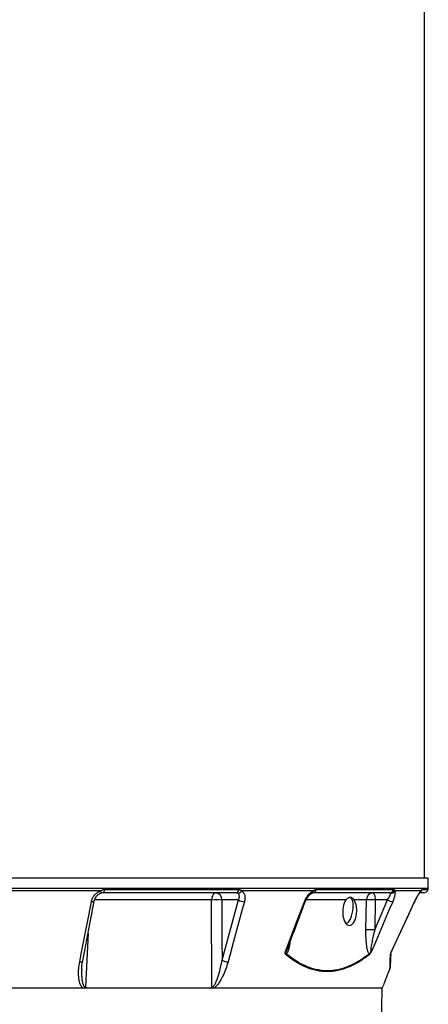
# Model space of a CAD drawing. Header units: millimetres. Extents: x 2318 to 4555, y 961 to 6343.
# Tile 11 of 15: x 3389 to 3948, y 2307 to 3652. Entities that reach past the tile are written whole.
import ezdxf

# ---------------------------------------------------------------- set-up
doc = ezdxf.new("R2010")
doc.units = ezdxf.units.MM
doc.header["$LTSCALE"] = 2

msp = doc.modelspace()

# ---------------------------------------------------------------- linework, layer by layer
at = {"color": 7, "linetype": 'Continuous', "lineweight": 25}
for p, q in [((3942.6, 2479.2), (3942.6, 4393.2)), ((3947.6, 2479.2), (2561.6, 2479.2)), ((3947.4, 2465.8), (3947.6, 2479.2)), ((3499.7, 2461.8), (3365.8, 2461.8)), ((3504.9, 2463.9), (3688.7, 2463.9)), ((3790.4, 2461.8), (3692.3, 2461.8)), ((3794.2, 2463.9), (3900.3, 2463.9)), ((3937.4, 2461.8), (3901.5, 2461.8)), ((3499.7, 2458.6), (3499.6, 2458.6)), ((3685, 2459.2), (3502.7, 2459.2)), ((3688.2, 2449.5), (3665.4, 2449.5)), ((3665.7, 2367.3), (3688.2, 2449.5)), ((3894.9, 2459.2), (3789.6, 2459.2)), ((3863, 2449.5), (3846.2, 2449.5)), ((3862.3, 2408.8), (3863, 2449.5)), ((3874.4, 2408.8), (3891.8, 2449.5)), ((3875, 2449.5), (3874.4, 2408.8)), ((3891.8, 2449.5), (3875, 2449.5)), ((3941.3, 2459.2), (3935.9, 2459.2)), ((3929, 2447.2), (3929.3, 2447.9)), ((3884.6, 2329.2), (2624.6, 2329.2)), ((3883.1, 2242), (3884.6, 2329.2)), ((3884.6, 2329.2), (3885.5, 2331.2))]:
    msp.add_line(p, q, dxfattribs=at)
at = {"color": 8, "linetype": 'Continuous', "lineweight": 25}
for p, q in [((2561.8, 2465.8), (3947.4, 2465.8)), ((3939, 2463.9), (3947.1, 2463.9)), ((3651.4, 2449.5), (3491.6, 2449.5)), ((3834.9, 2449.5), (3780.5, 2449.5)), ((3928.9, 2447.2), (3929, 2447.2))]:
    msp.add_line(p, q, dxfattribs=at)
at = {"color": 8, "linetype": 'Continuous', "lineweight": 25, "flags": 128}
for points in [[(3499.7, 2461.8), (3499.9, 2461.1), (3500, 2460.4), (3500, 2459.9), (3500, 2459.4), (3500, 2459), (3499.9, 2458.8), (3499.8, 2458.6), (3499.7, 2458.6)], [(3487.2, 2447.2), (3488.2, 2447.2), (3489.2, 2447.3), (3490, 2447.5), (3490.6, 2447.8), (3491, 2448.1), (3491.2, 2448.6), (3491.2, 2448.6)], [(3778.2, 2447.2), (3778.8, 2447.2), (3779.3, 2447.3), (3779.6, 2447.5), (3779.6, 2447.6)], [(3482.6, 2403.5), (3480.2, 2349.6), (3479.3, 2330.4)], [(3471.3, 2364.9), (3472.4, 2364.9), (3473.3, 2365), (3474.1, 2365.2), (3474.8, 2365.5), (3475.2, 2365.9), (3475.4, 2366.3), (3475.4, 2366.3)]]:
    msp.add_lwpolyline(points, dxfattribs=at)
at = {"color": 7, "linetype": 'Continuous', "lineweight": 25, "flags": 128}
for points in [[(3504.9, 2463.9), (3504.8, 2462.9), (3504.6, 2462), (3504.4, 2461.2), (3504.1, 2460.5), (3503.8, 2459.9), (3503.5, 2459.5), (3503.1, 2459.2), (3502.7, 2459.2)], [(3657.7, 2459.2), (3656.5, 2459), (3655.4, 2458.4), (3654.3, 2457.5), (3653.3, 2456.4), (3652.6, 2454.9), (3652, 2453.2), (3651.6, 2451.4), (3651.4, 2449.5)], [(3652, 2330.4), (3651.9, 2349.1), (3651.5, 2429), (3651.4, 2449.5)], [(3665.4, 2449.5), (3665.6, 2393.8), (3665.7, 2367.3)], [(3840.6, 2453.1), (3841.9, 2452.1), (3843, 2450.4), (3843.8, 2448), (3844.4, 2445.2), (3844.6, 2442), (3844.5, 2438.5), (3844.1, 2434.8), (3843.3, 2431.2), (3842.3, 2427.6), (3841.1, 2424.4), (3839.6, 2421.6), (3838, 2419.2), (3836.4, 2417.5), (3835.5, 2416.9)], [(3871.6, 2459.2), (3872.3, 2459), (3872.9, 2458.4), (3873.5, 2457.5), (3874, 2456.4), (3874.4, 2454.9), (3874.7, 2453.2), (3874.9, 2451.4), (3875, 2449.5)], [(3471.3, 2364.9), (3473.4, 2375.8), (3481.8, 2419.3), (3487.2, 2447.2)], [(3696.3, 2447.2), (3693.3, 2436.3), (3681.5, 2392.8), (3673.9, 2364.9)], [(3752.4, 2379.3), (3767.6, 2419.3), (3778.2, 2447.2)], [(3898.9, 2447.2), (3894.3, 2436.3), (3875.8, 2392.8), (3870, 2379.3)], [(3897.3, 2379.3), (3915.9, 2419.3), (3928.9, 2447.2)]]:
    msp.add_lwpolyline(points, dxfattribs=at)
at = {"color": 7, "linetype": 'Continuous', "lineweight": 25}
for centre, radius, start, end in [((3684, 2463.8), 4.74, 282.9044, 1.7169), ((3687.1, 2464.5), 5.87, 272.6158, 332.3415), ((3789.1, 2464.3), 5.14, 276.1595, 356.1561), ((3894.7, 2464.9), 5.71, 271.5377, 350.5164), ((3896, 2465), 6.38, 267.7516, 329.5089), ((3941.3, 2465.2), 6, 270, 348.1058), ((3937.4, 2466), 10, 348.1058, 359), ((3658.4, 2280.7), 168.9, 87.6406, 92.3594), ((3656.4, 2450.3), 8.97, 355.0821, 81.7652), ((3696.2, 2462), 14.8, 237.4642, 270.4871), ((3872.3, 2449.8), 9.35, 94.2201, 182.0086), ((3869, 2284.7), 164.9, 87.9027, 92.0973), ((3901.4, 2466.9), 19.9, 241.1079, 262.9204), ((3868.4, 2243.9), 164.9, 87.9027, 92.0973), ((3749.4, 2377.1), 4.65, 325.6317, 346.6502), ((3863.1, 2375.4), 3.63, 345.6426, 10.3068), ((3892.7, 2376.2), 3.49, 331.244, 357.9215), ((3906.2, 2374.5), 9.98, 155.185, 157.2652), ((3673.7, 2379.7), 14.8, 237.447, 270.5764)]:
    msp.add_arc(centre, radius, start, end, dxfattribs=at)
at = {"color": 8, "linetype": 'Continuous', "lineweight": 25}
for centre, radius, start, end in [((3787, 2461.8), 3.37, 298.2956, 359.6493), ((3932.9, 2463.5), 4.9, 317.0274, 338.6487), ((3933.1, 2465.1), 6, 305, 348.3402)]:
    msp.add_arc(centre, radius, start, end, dxfattribs=at)
at = {"color": 7, "linetype": 'Continuous', "lineweight": 25}
msp.add_ellipse((3840.2, 2434), major_axis=(0.6, 19.2), ratio=0.496838, start_param=0.645388, end_param=5.669752, dxfattribs=at)
for points, knots in [([(3487.2, 2447.2), (3487.5, 2448.7), (3488, 2450.3), (3489.1, 2452.5), (3489.5, 2453.2), (3490.4, 2454.6), (3490.9, 2455.3), (3492, 2456.6), (3492.6, 2457.2), (3493.8, 2458.4), (3494.5, 2458.9), (3495.9, 2459.9), (3496.6, 2460.4), (3498.1, 2461.1), (3498.9, 2461.5), (3499.7, 2461.8)], [0, 0, 0, 0, 0.25, 0.25, 0.375, 0.375, 0.5, 0.5, 0.625, 0.625, 0.75, 0.75, 0.875, 0.875, 1, 1, 1, 1]), ([(3499.7, 2461.8), (3500.1, 2462.1), (3500.5, 2462.3), (3501.3, 2462.9), (3501.7, 2463.1), (3502.6, 2463.5), (3503, 2463.7), (3503.9, 2463.9), (3504.4, 2463.9), (3504.9, 2463.9)], [0, 0, 0, 0, 0.25, 0.25, 0.5, 0.5, 0.75, 0.75, 1, 1, 1, 1]), ([(3688.7, 2463.9), (3689.1, 2463.9), (3689.4, 2463.9), (3690.2, 2463.7), (3690.5, 2463.5), (3691.1, 2463.1), (3691.4, 2462.9), (3691.9, 2462.3), (3692.1, 2462.1), (3692.3, 2461.8)], [0, 0, 0, 0, 0.25, 0.25, 0.5, 0.5, 0.75, 0.75, 1, 1, 1, 1]), ([(3692.3, 2461.8), (3692.8, 2461.5), (3693.3, 2461.1), (3694.2, 2460.4), (3694.7, 2459.9), (3695.4, 2458.9), (3695.7, 2458.4), (3696.2, 2457.2), (3696.5, 2456.6), (3697, 2454.7), (3697.1, 2453.3), (3697, 2450.3), (3696.7, 2448.7), (3696.3, 2447.2)], [0, 0, 0, 0, 0.125, 0.125, 0.25, 0.25, 0.375, 0.375, 0.5, 0.5, 0.75, 0.75, 1, 1, 1, 1]), ([(3778.2, 2447.2), (3778.8, 2448.7), (3779.5, 2450.3), (3780.8, 2452.5), (3781.3, 2453.2), (3782.2, 2454.6), (3782.7, 2455.3), (3783.8, 2456.6), (3784.4, 2457.2), (3785.5, 2458.4), (3786.1, 2458.9), (3787.3, 2459.9), (3787.9, 2460.4), (3789.1, 2461.1), (3789.7, 2461.5), (3790.4, 2461.8)], [0, 0, 0, 0, 0.25, 0.25, 0.375, 0.375, 0.5, 0.5, 0.625, 0.625, 0.75, 0.75, 0.875, 0.875, 1, 1, 1, 1]), ([(3790.4, 2461.8), (3790.7, 2462.1), (3791, 2462.3), (3791.7, 2462.9), (3792, 2463.1), (3792.6, 2463.5), (3792.9, 2463.7), (3793.6, 2463.9), (3793.9, 2463.9), (3794.2, 2463.9)], [0, 0, 0, 0, 0.25, 0.25, 0.5, 0.5, 0.75, 0.75, 1, 1, 1, 1]), ([(3901.5, 2461.8), (3901.7, 2461.5), (3901.8, 2461.1), (3902, 2460.4), (3902.1, 2459.9), (3902.1, 2458.9), (3902.1, 2458.4), (3902, 2457.2), (3901.9, 2456.6), (3901.5, 2454.7), (3901.1, 2453.3), (3900.2, 2450.3), (3899.6, 2448.7), (3898.9, 2447.2)], [0, 0, 0, 0, 0.125, 0.125, 0.25, 0.25, 0.375, 0.375, 0.5, 0.5, 0.75, 0.75, 1, 1, 1, 1]), ([(3900.3, 2463.9), (3900.5, 2463.9), (3900.7, 2463.9), (3901, 2463.7), (3901.1, 2463.5), (3901.3, 2463.1), (3901.4, 2462.9), (3901.5, 2462.3), (3901.5, 2462.1), (3901.5, 2461.8)], [0, 0, 0, 0, 0.25, 0.25, 0.5, 0.5, 0.75, 0.75, 1, 1, 1, 1]), ([(3928.9, 2447.2), (3929.6, 2448.7), (3930.4, 2450.3), (3931.5, 2452.5), (3931.9, 2453.2), (3932.7, 2454.6), (3933.1, 2455.3), (3933.8, 2456.6), (3934.2, 2457.2), (3934.9, 2458.4), (3935.3, 2458.9), (3936, 2459.9), (3936.3, 2460.4), (3936.9, 2461.1), (3937.2, 2461.5), (3937.4, 2461.8)], [0, 0, 0, 0, 0.25, 0.25, 0.375, 0.375, 0.5, 0.5, 0.625, 0.625, 0.75, 0.75, 0.875, 0.875, 1, 1, 1, 1]), ([(3937.4, 2461.8), (3937.6, 2462.1), (3937.8, 2462.3), (3938.1, 2462.9), (3938.2, 2463.1), (3938.5, 2463.5), (3938.6, 2463.7), (3938.8, 2463.9), (3938.9, 2463.9), (3939, 2463.9)], [0, 0, 0, 0, 0.25, 0.25, 0.5, 0.5, 0.75, 0.75, 1, 1, 1, 1]), ([(3475.4, 2366.3), (3479.1, 2385.5), (3484.4, 2412.9), (3489.6, 2440.4), (3491.2, 2448.6)], [0, 0, 0, 0, 0.7, 1, 1, 1, 1]), ([(3491.3, 2448.6), (3491.4, 2449.3), (3491.8, 2450.8), (3493, 2453.1), (3494.6, 2455.3), (3496.6, 2457), (3498.4, 2458.1), (3499.4, 2458.5), (3499.8, 2458.6)], [0, 0, 0, 0, 0.179371, 0.379246, 0.571769, 0.753219, 0.923655, 1, 1, 1, 1]), ([(3502.7, 2459.2), (3502.2, 2459.2), (3501.7, 2459.1), (3500.7, 2458.9), (3500.1, 2458.8), (3499.6, 2458.6)], [0, 0, 0, 0, 0.5, 0.5, 1, 1, 1, 1]), ([(3687.4, 2458.6), (3687, 2458.8), (3686.7, 2458.9), (3685.9, 2459.1), (3685.4, 2459.2), (3685, 2459.2)], [0, 0, 0, 0, 0.5, 0.5, 1, 1, 1, 1]), ([(3688.2, 2449.5), (3688.6, 2450.4), (3688.9, 2451.4), (3689.4, 2453.2), (3689.5, 2454), (3689.4, 2455.3), (3689.3, 2455.6), (3689.2, 2456.4), (3689, 2456.7), (3688.7, 2457.4), (3688.5, 2457.7), (3688, 2458.2), (3687.7, 2458.4), (3687.4, 2458.6)], [0, 0, 0, 0, 0.25, 0.25, 0.5, 0.5, 0.625, 0.625, 0.75, 0.75, 0.875, 0.875, 1, 1, 1, 1]), ([(3779.7, 2447.6), (3780, 2448.3), (3780.6, 2449.9), (3782, 2452.3), (3783.6, 2454.6), (3785.3, 2456.4), (3786.8, 2457.8), (3788, 2458.5), (3788.4, 2458.7), (3788.6, 2458.8)], [0, 0, 0, 0, 0.151486, 0.330626, 0.50685, 0.65833, 0.8151, 0.94481, 1, 1, 1, 1]), ([(3788.6, 2458.8), (3788.7, 2458.9), (3789.2, 2459.1), (3789.6, 2459.2), (3789.6, 2459.2), (3789.6, 2459.2)], [0, 0, 0, 0, 0.20421, 0.569745, 1, 1, 1, 1]), ([(3846.2, 2449.5), (3845.8, 2450.1), (3845.4, 2450.6), (3844.8, 2451.3), (3844.7, 2451.5), (3844.3, 2451.9), (3844.1, 2452), (3843.5, 2452.5), (3843.1, 2452.7), (3842.4, 2452.9), (3842.2, 2453), (3841.7, 2453), (3841.5, 2453.1), (3840.7, 2453.1), (3840.2, 2453), (3839.4, 2452.8), (3839.1, 2452.7), (3838.5, 2452.5), (3838.3, 2452.3), (3837.4, 2451.9), (3836.9, 2451.5), (3835.8, 2450.6), (3835.4, 2450.1), (3834.9, 2449.5)], [0, 0, 0, 0, 0.125, 0.125, 0.1875, 0.1875, 0.25, 0.25, 0.375, 0.375, 0.4375, 0.4375, 0.5, 0.5, 0.625, 0.625, 0.6875, 0.6875, 0.75, 0.75, 0.875, 0.875, 1, 1, 1, 1]), ([(3891.8, 2449.5), (3892.4, 2450.4), (3893, 2451.4), (3894.1, 2453.2), (3894.5, 2454), (3895.1, 2455.3), (3895.3, 2455.6), (3895.5, 2456.4), (3895.6, 2456.7), (3895.8, 2457.4), (3895.9, 2457.7), (3895.9, 2458.2), (3895.9, 2458.4), (3895.8, 2458.6)], [0, 0, 0, 0, 0.25, 0.25, 0.5, 0.5, 0.625, 0.625, 0.75, 0.75, 0.875, 0.875, 1, 1, 1, 1]), ([(3895.8, 2458.6), (3895.7, 2458.8), (3895.6, 2458.9), (3895.3, 2459.1), (3895.1, 2459.2), (3894.9, 2459.2)], [0, 0, 0, 0, 0.5, 0.5, 1, 1, 1, 1]), ([(3929, 2447.2), (3929.4, 2448), (3929.8, 2448.9), (3930.2, 2449.7), (3930.2, 2449.7)], [0, 0, 0, 0, 0.999983, 1, 1, 1, 1]), ([(3930.2, 2449.7), (3930.7, 2450.7), (3931.7, 2452.6), (3933.1, 2455.1), (3934.3, 2457.3), (3935.4, 2458.8), (3936.1, 2459.8), (3936.4, 2460.1), (3936.5, 2460.2)], [0, 0, 0, 0, 0.201911, 0.399455, 0.570217, 0.749501, 0.884728, 1, 1, 1, 1]), ([(3936.4, 2460.2), (3936.5, 2460.2), (3936.6, 2460.4), (3936.7, 2460.5), (3936.7, 2460.5), (3936.7, 2460.5)], [0, 0, 0, 0, 0.254777, 0.998412, 1, 1, 1, 1]), ([(3755.1, 2382.9), (3760.1, 2396.2), (3768.3, 2417.8), (3776.5, 2439.4), (3779.6, 2447.6)], [0, 0, 0, 0, 0.618735, 1, 1, 1, 1]), ([(3897.1, 2378.7), (3903.9, 2393.3), (3914.5, 2416.1), (3925.2, 2439), (3929, 2447.2)], [0, 0, 0, 0, 0.639597, 1, 1, 1, 1]), ([(3866.6, 2376.1), (3866.3, 2376.5), (3866.1, 2377), (3865.6, 2378), (3865.3, 2378.6), (3864.9, 2379.8), (3864.8, 2380.4), (3864.4, 2381.7), (3864.3, 2382.3), (3863.8, 2384.3), (3863.6, 2385.7), (3863.2, 2388.5), (3863.1, 2389.9), (3862.6, 2394.2), (3862.5, 2397.1), (3862.3, 2402.9), (3862.3, 2405.8), (3862.3, 2408.8)], [0, 0, 0, 0, 0.0625, 0.0625, 0.125, 0.125, 0.1875, 0.1875, 0.25, 0.25, 0.375, 0.375, 0.5, 0.5, 0.75, 0.75, 1, 1, 1, 1]), ([(3874.4, 2408.8), (3873.7, 2406.1), (3873, 2403.4), (3871.8, 2398), (3871.2, 2395.3), (3870.4, 2391.3), (3870.1, 2390), (3869.6, 2387.3), (3869.4, 2385.9), (3869.1, 2384), (3869, 2383.3), (3868.9, 2382), (3868.9, 2381.4), (3868.8, 2380.4), (3868.8, 2380.1), (3868.9, 2379.5), (3868.9, 2379.3), (3869, 2378.9), (3869.1, 2378.8), (3869.2, 2378.7), (3869.3, 2378.7), (3869.5, 2378.8), (3869.6, 2378.8), (3869.8, 2379), (3869.9, 2379.1), (3870, 2379.3)], [0, 0, 0, 0, 0.25, 0.25, 0.5, 0.5, 0.625, 0.625, 0.75, 0.75, 0.8125, 0.8125, 0.875, 0.875, 0.90625, 0.90625, 0.9375, 0.9375, 0.953125, 0.953125, 0.96875, 0.96875, 0.984375, 0.984375, 1, 1, 1, 1]), ([(3753.2, 2374.5), (3753, 2374.7), (3752.7, 2375), (3752.4, 2375.6), (3752.2, 2376), (3752, 2376.8), (3752, 2377.2), (3752.1, 2378), (3752.1, 2378.2), (3752.2, 2378.7), (3752.3, 2379), (3752.4, 2379.3)], [0, 0, 0, 0, 0.25, 0.25, 0.5, 0.5, 0.75, 0.75, 0.875, 0.875, 1, 1, 1, 1]), ([(3753.9, 2376.1), (3753.7, 2376.2), (3753.4, 2376.3), (3753.1, 2376.7), (3752.9, 2377), (3752.7, 2377.5), (3752.6, 2377.9), (3752.5, 2378.4), (3752.5, 2378.5), (3752.4, 2378.9), (3752.4, 2379.1), (3752.4, 2379.3)], [0, 0, 0, 0, 0.25, 0.25, 0.5, 0.5, 0.75, 0.75, 0.875, 0.875, 1, 1, 1, 1]), ([(3866.6, 2374.5), (3864.3, 2372.7), (3861.9, 2371), (3857.3, 2367.7), (3854.9, 2366.2), (3847.8, 2361.9), (3843, 2359.5), (3828.7, 2353.7), (3819.1, 2351.6), (3807, 2351.6), (3804.6, 2351.7), (3799.7, 2352.2), (3797.3, 2352.6), (3792.5, 2353.6), (3790.1, 2354.2), (3785.3, 2355.7), (3782.9, 2356.6), (3771.2, 2361.5), (3762.1, 2367.3), (3753.2, 2374.5)], [0, 0, 0, 0, 0.0625, 0.0625, 0.125, 0.125, 0.25, 0.25, 0.5, 0.5, 0.5625, 0.5625, 0.625, 0.625, 0.6875, 0.6875, 0.75, 0.75, 1, 1, 1, 1]), ([(3753.9, 2376.1), (3762.7, 2368.8), (3771.7, 2363.1), (3785.6, 2357.2), (3790.3, 2355.7), (3797.5, 2354.2), (3799.9, 2353.8), (3804.7, 2353.3), (3807.2, 2353.2), (3819.2, 2353.2), (3828.8, 2355.2), (3843.1, 2361), (3847.9, 2363.5), (3855, 2367.7), (3857.3, 2369.3), (3862, 2372.5), (3864.3, 2374.3), (3866.6, 2376.1)], [0, 0, 0, 0, 0.25, 0.25, 0.375, 0.375, 0.4375, 0.4375, 0.5, 0.5, 0.75, 0.75, 0.875, 0.875, 0.9375, 0.9375, 1, 1, 1, 1]), ([(3866.6, 2374.5), (3866.8, 2374.7), (3867.1, 2375), (3867.6, 2375.5), (3867.7, 2375.6), (3868, 2376), (3868.2, 2376.2), (3868.5, 2376.6), (3868.6, 2376.8), (3868.9, 2377.3), (3869, 2377.5), (3869.3, 2378), (3869.5, 2378.2), (3869.7, 2378.7), (3869.8, 2379), (3870, 2379.3)], [0, 0, 0, 0, 0.25, 0.25, 0.375, 0.375, 0.5, 0.5, 0.625, 0.625, 0.75, 0.75, 0.875, 0.875, 1, 1, 1, 1]), ([(3866.6, 2376.1), (3866.9, 2376.2), (3867.1, 2376.3), (3867.7, 2376.7), (3868, 2377), (3868.5, 2377.5), (3868.8, 2377.9), (3869.3, 2378.4), (3869.4, 2378.5), (3869.7, 2378.9), (3869.8, 2379.1), (3870, 2379.3)], [0, 0, 0, 0, 0.25, 0.25, 0.5, 0.5, 0.75, 0.75, 0.875, 0.875, 1, 1, 1, 1]), ([(3895.2, 2356), (3895.2, 2357), (3895.3, 2358.1), (3895.3, 2360.7), (3895.4, 2362.1), (3895.5, 2365.2), (3895.6, 2366.9), (3895.7, 2370.5), (3895.7, 2372.5), (3895.8, 2374.5)], [0, 0, 0, 0, 0.25, 0.25, 0.5, 0.5, 0.75, 0.75, 1, 1, 1, 1]), ([(3895.8, 2374.5), (3895.8, 2374.7), (3895.8, 2375), (3896, 2375.6), (3896.1, 2376), (3896.3, 2376.8), (3896.5, 2377.2), (3896.7, 2378), (3896.8, 2378.2), (3897.1, 2378.7), (3897.2, 2379), (3897.3, 2379.3)], [0, 0, 0, 0, 0.25, 0.25, 0.5, 0.5, 0.75, 0.75, 0.875, 0.875, 1, 1, 1, 1]), ([(3896.2, 2376.1), (3896.2, 2376.2), (3896.3, 2376.3), (3896.4, 2376.7), (3896.4, 2377), (3896.6, 2377.5), (3896.8, 2377.9), (3897, 2378.4), (3897, 2378.5), (3897.2, 2378.9), (3897.2, 2379.1), (3897.3, 2379.3)], [0, 0, 0, 0, 0.25, 0.25, 0.5, 0.5, 0.75, 0.75, 0.875, 0.875, 1, 1, 1, 1]), ([(3475.7, 2329.2), (3475.4, 2329.4), (3475.1, 2329.6), (3474.6, 2330.2), (3474.3, 2330.4), (3473.6, 2331.3), (3473.2, 2331.9), (3472.5, 2333.3), (3472.2, 2334), (3471.6, 2335.4), (3471.4, 2336.1), (3470.8, 2338.3), (3470.5, 2339.8), (3470, 2342.8), (3469.9, 2344.4), (3469.7, 2349.1), (3469.7, 2352.2), (3470.3, 2358.6), (3470.7, 2361.7), (3471.3, 2364.9)], [0, 0, 0, 0, 0.03125, 0.03125, 0.0625, 0.0625, 0.125, 0.125, 0.1875, 0.1875, 0.25, 0.25, 0.375, 0.375, 0.5, 0.5, 0.75, 0.75, 1, 1, 1, 1]), ([(3474, 2354.5), (3474, 2354.7), (3474, 2357.1), (3474.4, 2361.1), (3475.1, 2364.8), (3475.4, 2366.3)], [0, 0, 0, 0, 0.0567115, 0.608927, 1, 1, 1, 1]), ([(3652, 2330.4), (3652.1, 2330.4), (3652.3, 2330.4), (3652.6, 2330.5), (3652.8, 2330.6), (3653.3, 2330.8), (3653.6, 2331.1), (3654.2, 2331.7), (3654.5, 2332), (3655, 2332.7), (3655.3, 2333), (3656, 2334.1), (3656.4, 2334.8), (3657.2, 2336.4), (3657.5, 2337.2), (3658.6, 2339.5), (3659.2, 2341.1), (3660.3, 2344.3), (3660.8, 2346), (3662.2, 2350.8), (3663.1, 2354.1), (3664.5, 2360.7), (3665.2, 2364), (3665.7, 2367.3)], [0, 0, 0, 0, 0.015625, 0.015625, 0.03125, 0.03125, 0.0625, 0.0625, 0.09375, 0.09375, 0.125, 0.125, 0.1875, 0.1875, 0.25, 0.25, 0.375, 0.375, 0.5, 0.5, 0.75, 0.75, 1, 1, 1, 1]), ([(3673.9, 2364.9), (3673, 2361.7), (3672, 2358.6), (3669.7, 2352.2), (3668.4, 2349.1), (3666.2, 2344.4), (3665.4, 2342.9), (3663.8, 2339.8), (3662.9, 2338.3), (3661.4, 2336.1), (3660.9, 2335.4), (3659.9, 2334), (3659.3, 2333.3), (3658.2, 2331.9), (3657.6, 2331.3), (3656.3, 2330.1), (3655.6, 2329.6), (3654.9, 2329.2)], [0, 0, 0, 0, 0.25, 0.25, 0.5, 0.5, 0.625, 0.625, 0.75, 0.75, 0.8125, 0.8125, 0.875, 0.875, 0.9375, 0.9375, 1, 1, 1, 1]), ([(3895.2, 2356), (3894.4, 2354.2), (3892.9, 2350.4), (3890.6, 2344.7), (3888.5, 2339.1), (3886.8, 2334.6), (3885.8, 2332), (3885.4, 2330.9), (3885.5, 2331.2), (3885.5, 2331.2)], [0, 0, 0, 0, 0.128935, 0.259687, 0.444517, 0.635528, 0.807648, 0.985142, 1, 1, 1, 1]), ([(3483, 2329.2), (3482.3, 2329.2), (3481.7, 2329.2), (3480.7, 2329.5), (3480.4, 2329.7), (3480, 2329.9), (3479.9, 2330), (3479.6, 2330.2), (3479.5, 2330.3), (3479.3, 2330.4)], [0, 0, 0, 0, 0.5, 0.5, 0.75, 0.75, 0.875, 0.875, 1, 1, 1, 1]), ([(3648.9, 2329.2), (3649.4, 2329.2), (3650, 2329.2), (3650.8, 2329.5), (3651, 2329.7), (3651.4, 2329.9), (3651.5, 2330), (3651.7, 2330.2), (3651.8, 2330.3), (3652, 2330.4)], [0, 0, 0, 0, 0.5, 0.5, 0.75, 0.75, 0.875, 0.875, 1, 1, 1, 1])]:
    msp.add_open_spline(points, degree=3, knots=knots, dxfattribs=at)
at = {"color": 8, "linetype": 'Continuous', "lineweight": 25}
for points, knots in [([(3752.4, 2379.3), (3752.4, 2379.1), (3752.5, 2378.9), (3752.7, 2378.7), (3752.8, 2378.7), (3753, 2378.8), (3753.2, 2379), (3753.7, 2379.8), (3754.4, 2381.1), (3754.8, 2382.3), (3755.1, 2382.9)], [0, 0, 0, 0, 0.107867, 0.162381, 0.217308, 0.242908, 0.320439, 0.399582, 0.719229, 1, 1, 1, 1]), ([(3758.6, 2392.1), (3758.5, 2391.2), (3758.2, 2388.7), (3757.3, 2384.7), (3756.2, 2380.8), (3755.1, 2377.8), (3754.3, 2376.6), (3753.9, 2376.1)], [0, 0, 0, 0, 0.150037, 0.413441, 0.681215, 0.860888, 1, 1, 1, 1]), ([(3897.3, 2379.3), (3897.2, 2379.1), (3897.2, 2378.9), (3897.1, 2378.7), (3897.1, 2378.7), (3897.1, 2378.7)], [0, 0, 0, 0, 0.595491, 0.896441, 1, 1, 1, 1]), ([(3474, 2354.5), (3473.9, 2351.6), (3473.8, 2347), (3474.2, 2340.8), (3474.9, 2336.7), (3475.9, 2333.7), (3476.8, 2331.9), (3477.8, 2330.8), (3478.7, 2330.4), (3479.2, 2330.4), (3479.3, 2330.4)], [0, 0, 0, 0, 0.325144, 0.518455, 0.711347, 0.799453, 0.886978, 0.946992, 0.980471, 1, 1, 1, 1])]:
    msp.add_open_spline(points, degree=3, knots=knots, dxfattribs=at)
at = {"color": 7, "linetype": 'Continuous', "lineweight": 25}
for points in [[(3896.2, 2376.1), (3895.9, 2368), (3895.7, 2361.8), (3895.6, 2357.9)], [(3895.6, 2357.9), (3895.6, 2357.2), (3895.4, 2356.6), (3895.2, 2356)]]:
    msp.add_open_spline(points, degree=3, dxfattribs=at)

doc.saveas('drawing.dxf')
